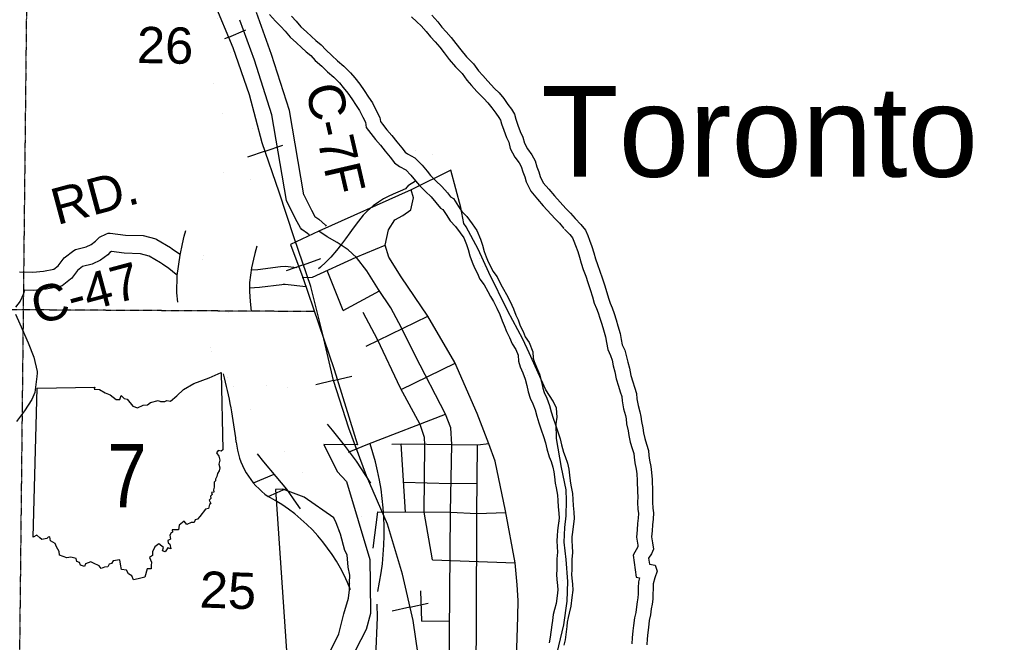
# Model space of a CAD drawing. Header units: feet. Extents: x -155 to 2562643, y -56 to 364810.
# Tile 119 of 121: x 2523596 to 2534445, y 298084 to 304945. Entities that reach past the tile are written whole.
import ezdxf
from ezdxf.enums import TextEntityAlignment as Align

# ---------------------------------------------------------------- set-up
doc = ezdxf.new("R2010")
doc.units = ezdxf.units.FT
doc.header["$MEASUREMENT"] = 0
doc.linetypes.add('HIDDEN2', pattern=[0.1875, 0.125, -0.0625])
doc.linetypes.add('water', pattern=[0])
for name, color, linetype in [('62', 7, 'Continuous'), ('COUNTY-RD', 7, 'Continuous'), ('CR-TEXT', 7, 'Continuous'), ('INCORPORATED', 3, 'Continuous'), ('MTEXT', 2, 'Continuous'), ('RAILROAD', 6, 'Continuous'), ('RAMPS', 7, 'Continuous'), ('RT-MKR', 7, 'Continuous'), ('SECTION', 8, 'HIDDEN2'), ('SECTION-TEXT', 8, 'Continuous'), ('STATE-RT', 2, 'Continuous'), ('STREET-URBAN', 15, 'Continuous'), ('TWP-RD', 6, 'Continuous'), ('WATERWAY', 14, 'water')]:
    doc.layers.add(name, color=color, linetype=linetype)
doc.styles.add('ARIAL', font='arial.ttf')

# ---------------------------------------------------------------- blocks, each defined once
blk = doc.blocks.new('SR2')
at = {"layer": '62', "color": 0, "linetype": 'Continuous'}
blk.add_line((-812.7, -543.3), (-772.7, 884.1), dxfattribs=at)
for points in [[(-772.7, 884.1), (-218.9, 893.4), (-227.6, 876.1), (-175.3, 872.5), (-119.8, 842), (-72.9, 822.7), (-15.5, 777.4), (18.9, 777.9), (33.4, 815.1), (59.7, 786.4), (91, 781.2), (144.9, 712.9), (189.5, 698.1), (242.9, 721.5), (282.8, 725.4), (312, 748.5), (388, 768.3), (409.2, 756.5), (449.4, 758.8), (469.6, 767.6), (504.7, 759.8), (566.5, 811.7), (630.1, 872.9), (727.9, 930.6), (874, 985.3), (989.5, 1034.2), (1006.2, 293.5)], [(1006.2, 293.5), (989.2, 283.1), (962.6, 288), (944.8, 267.2), (966.9, 232.6), (977.3, 196), (968, 155.6), (977.2, 122.3), (970.9, 94.4), (954.3, 66.7), (948.5, 40.3), (934.3, 12.4), (935.5, -3.2), (922, -15.5), (924.4, -61.8), (917.6, -87.5), (919.9, -109.7), (898, -115.5), (903.1, -133.8), (889.1, -147.9), (892.1, -172.2), (876.3, -187.7), (891.6, -218.8), (879.3, -228.7), (869.1, -266.4), (840.9, -274.1), (784.6, -343.2), (764.7, -369.4), (742.4, -375.9), (730.1, -402.7), (702.6, -402.8), (661, -421.4), (634.1, -389.4), (587, -427.9), (581.6, -472.4), (522, -471), (524.3, -493.5), (511, -500.1), (498.9, -522.6), (505.9, -562.7), (478.1, -572.9), (481.5, -596.2), (499.3, -610.4), (507.3, -654.8), (477.6, -645.8), (453.3, -683.3), (428.4, -674.5), (436.5, -642.7), (394.3, -604.6), (354.4, -635.1), (333.6, -684), (333.4, -716.8), (303.6, -736.7), (322.7, -783.1), (319.2, -815.1), (319.8, -845.5), (282.6, -844.4), (260.1, -926.3)], [(260.1, -926.3), (195.5, -942), (150.6, -951.4), (134.8, -914.1), (102.7, -894.5), (81.8, -857), (35.8, -851.9), (24.9, -800.5), (19.7, -758.7), (-43.3, -769), (-60.6, -794.5), (-82.9, -801.4), (-95.9, -827.1), (-126.3, -829.3), (-159, -841.4), (-180.4, -816.2), (-233.9, -790.9), (-258, -777.8), (-308.3, -798.1), (-319.1, -822.1), (-359.1, -811.5), (-368.5, -784.7), (-392.8, -776.7), (-398.1, -748.2), (-449.9, -733.1), (-489.6, -739.1), (-559.5, -716.3), (-563.7, -678.8), (-587.5, -633.3), (-600, -601.6), (-644.2, -577.4), (-653.1, -539.8), (-667.3, -540.9), (-680.2, -556.2), (-729.3, -563.2), (-748.9, -547.8), (-776.4, -521.6), (-812.7, -543.3)]]:
    blk.add_lwpolyline(points, dxfattribs=at)
at = {"layer": 'RT-MKR', "color": 0, "linetype": 'Continuous'}
blk.add_lwpolyline([(-772.7, 884.1), (-218.9, 893.4), (-227.6, 876.1), (-175.3, 872.5), (-119.8, 842), (-72.9, 822.7), (-15.5, 777.4), (18.9, 777.9), (33.4, 815.1), (59.7, 786.4), (91, 781.2), (144.9, 712.9), (189.5, 698.1), (242.9, 721.5), (282.8, 725.4), (312, 748.5), (388, 768.3), (409.2, 756.5), (449.4, 758.8), (469.6, 767.6), (504.7, 759.8), (566.5, 811.7), (630.1, 872.9), (727.9, 930.6), (874, 985.3), (989.5, 1034.2), (1006.2, 293.5), (1006.2, 293.5), (989.2, 283.1), (962.6, 288), (944.8, 267.2), (966.9, 232.6), (977.3, 196), (968, 155.6), (977.2, 122.3), (970.9, 94.4), (954.3, 66.7), (948.5, 40.3), (934.3, 12.4), (935.5, -3.2), (922, -15.5), (924.4, -61.8), (917.6, -87.5), (919.9, -109.7), (898, -115.5), (903.1, -133.8), (889.1, -147.9), (892.1, -172.2), (876.3, -187.7), (891.6, -218.8), (879.3, -228.7), (869.1, -266.4), (840.9, -274.1), (784.6, -343.2), (764.7, -369.4), (742.4, -375.9), (730.1, -402.7), (702.6, -402.8), (661, -421.4), (634.1, -389.4), (587, -427.9), (581.6, -472.4), (522, -471), (524.3, -493.5), (511, -500.1), (498.9, -522.6), (505.9, -562.7), (478.1, -572.9), (481.5, -596.2), (499.3, -610.4), (507.3, -654.8), (477.6, -645.8), (453.3, -683.3), (428.4, -674.5), (436.5, -642.7), (394.3, -604.6), (354.4, -635.1), (333.6, -684), (333.4, -716.8), (303.6, -736.7), (322.7, -783.1), (319.2, -815.1), (319.8, -845.5), (282.6, -844.4), (260.1, -926.3), (260.1, -926.3), (195.5, -942), (150.6, -951.4), (134.8, -914.1), (102.7, -894.5), (81.8, -857), (35.8, -851.9), (24.9, -800.5), (19.7, -758.7), (-43.3, -769), (-60.6, -794.5), (-82.9, -801.4), (-95.9, -827.1), (-126.3, -829.3), (-159, -841.4), (-180.4, -816.2), (-233.9, -790.9), (-258, -777.8), (-308.3, -798.1), (-319.1, -822.1), (-359.1, -811.5), (-368.5, -784.7), (-392.8, -776.7), (-398.1, -748.2), (-449.9, -733.1), (-489.6, -739.1), (-559.5, -716.3), (-563.7, -678.8), (-587.5, -633.3), (-600, -601.6), (-644.2, -577.4), (-653.1, -539.8), (-667.3, -540.9), (-680.2, -556.2), (-729.3, -563.2), (-748.9, -547.8), (-776.4, -521.6), (-812.7, -543.3), (-812.7, -543.3), (-772.7, 884.1)], close=True, dxfattribs=at)
at = {"layer": 'RT-MKR', "color": 0}
blk.add_point((87.7, 47.6), dxfattribs=at)

msp = doc.modelspace()

# ---------------------------------------------------------------- linework, layer by layer
at = {"layer": 'COUNTY-RD'}
for points in [[(2526727.7, 303015.98), (2526568.9, 303944.9), (2526371.01, 304562.04), (2526204.39, 305022.6)], [(2526535.4, 302953.95), (2526374.14, 303897.28), (2526181.69, 304497.46), (2526021.23, 304940.97)], [(2526786.63, 302572.3), (2526767.06, 302589.32), (2526705.02, 302634.23), (2526690.46, 302650.65), (2526634.25, 302751.84), (2526535.4, 302953.95)], [(2526727.7, 303015.98), (2526811.61, 302844.41), (2526849.18, 302776.78), (2526891.56, 302746.1), (2526965.85, 302681.49), (2526974.05, 302669.32)], [(2523594.35, 302167), (2523740.91, 302161.2), (2523858.1, 302174.33), (2523970.96, 302194.18), (2524019.39, 302230.7), (2524087.41, 302321.65), (2524191.1, 302401.89), (2524209.46, 302410.87), (2524328.36, 302441.4), (2524383.02, 302466.26), (2524431.24, 302503.87), (2524463.35, 302537.2), (2524476.25, 302546.87), (2524551.89, 302586.48), (2524571.51, 302592.1), (2524591.85, 302593.65), (2524761.87, 302571.83), (2524956.67, 302564.95), (2525094.97, 302528.37), (2525107.95, 302522.89), (2525256.53, 302433.77), (2525275.11, 302420.8), (2525357.2, 302363.53), (2525363.1, 302358.83)], [(2525327.71, 302132.5), (2525320.9, 302136.72), (2525237.54, 302203.15), (2525168.68, 302251.19), (2525168.66, 302251.2), (2525157.53, 302258.97), (2525147.94, 302265.66), (2525147.93, 302265.67), (2525147.73, 302265.81), (2525023.29, 302340.45), (2524927.2, 302365.87), (2524745.57, 302372.29), (2524607.75, 302389.97), (2524590.54, 302380.96), (2524565.43, 302354.89), (2524487.36, 302294), (2524395.14, 302252.06), (2524289.09, 302224.83), (2524231.29, 302180.1), (2524166.8, 302093.87), (2524156.8, 302083.83), (2524062.71, 302012.88), (2524040.96, 302003.42), (2523886.58, 301976.27), (2523748.13, 301960.76), (2523647.48, 301964.74)], [(2526153.11, 302188.02), (2526219.47, 302193.1), (2526471.11, 302223.34), (2526522.69, 302229.65), (2526650.53, 302214.22)], [(2526748.36, 302000.96), (2526522.85, 302028.17), (2526509.74, 302026.57), (2526509.64, 302026.53), (2526497.35, 302025.05), (2526484.74, 302023.51), (2526484.65, 302023.52), (2526239.04, 301994.02), (2526127.95, 301985.52)], [(2526170.54, 299840.9), (2526399.78, 299938.5)], [(2526331.95, 299692.25), (2526531.58, 299777.24)]]:
    msp.add_lwpolyline(points, dxfattribs=at)
at = {"layer": 'INCORPORATED'}
for points in [[(2529517.7, 297967.74), (2529593.39, 298277.03), (2529628.63, 298538.86), (2529635.37, 298755.64), (2529617.24, 298997.66), (2529617.24, 298997.66), (2529594.86, 299187.4), (2529603.48, 299348.1), (2529617.17, 299476.88), (2529621.45, 299647.46), (2529617.49, 299765.63), (2529565.23, 300010.53), (2529512.43, 300331.61), (2529509.05, 300491.91), (2529518.63, 300564.41), (2529511.33, 300662.42), (2529474.66, 300741.41), (2529392.45, 300865.01), (2529210.59, 301274.05), (2529141.51, 301424.15), (2528975.08, 301731.44), (2528764.63, 302157.58), (2528647.93, 302414.38), (2528515.57, 302660.64), (2528490.23, 302699.9), (2528458.32, 302875.3), (2528346.45, 303286.65), (2528346.45, 303286.65), (2527908.17, 303070.62), (2526890.29, 302614.68), (2526579.17, 302466.21), (2526579.17, 302466.21), (2526715.37, 302105.66), (2527061.11, 301090.58), (2527317.63, 300261.88), (2527317.63, 300261.88), (2526945.94, 300263.44), (2526945.94, 300263.44), (2527092.86, 299966.91), (2527092.86, 299966.91), (2527196.68, 299857.9), (2527196.68, 299857.9), (2527454, 298995.09), (2527454, 298995.09), (2527457.79, 298736), (2527462.17, 298402.54), (2527412.74, 298226.3), (2527412.74, 298226.3), (2527295.28, 297999.21)], [(2526975.55, 297901.96), (2527110.62, 298178.87), (2527169.23, 298398.64), (2527218.23, 298570.18), (2527230.49, 298664.08), (2527230.49, 298740.34), (2527234.72, 298825.07), (2527216.67, 298910.8), (2527203.36, 299048.41), (2527179.73, 299095.66), (2527129.35, 299274.81), (2527084.44, 299399.56), (2527084.44, 299399.56), (2527058.03, 299454.05), (2527058.03, 299454.05), (2526729.06, 299681.83), (2526729.06, 299681.83), (2526495.15, 299770.13), (2526495.15, 299770.13), (2526415.25, 299766.17), (2526415.25, 299766.17), (2526538.53, 297935.26)]]:
    msp.add_lwpolyline(points, dxfattribs=at)
at = {"layer": 'RAILROAD'}
for p, q in [((2525898.77, 304751.72), (2526087.59, 304831.54)), ((2525898.77, 304751.72), (2525852.51, 304732.16)), ((2526299.79, 303495.61), (2526107.75, 303430.14)), ((2526299.79, 303495.61), (2526493.83, 303561.75)), ((2526722.02, 302244.98), (2526915.75, 302312.01)), ((2526722.02, 302244.98), (2526530.27, 302178.64)), ((2527055.05, 300968.69), (2527254.55, 301015.86)), ((2527055.05, 300968.69), (2526857.6, 300922)), ((2527896.5, 298471.58), (2528096.42, 298516.92)), ((2527896.5, 298471.58), (2527698.63, 298426.71))]:
    msp.add_line(p, q, dxfattribs=at)
for points in [[(2527329.48, 300155.54), (2527223, 300445.08), (2527055.25, 300967.85), (2526935.42, 301474.6), (2526805.61, 302003.38), (2526619.88, 302540.17), (2526454.12, 303042.91), (2526268.39, 303587.72), (2526128.59, 304116.5), (2525948.85, 304633.26), (2525737.16, 305134), (2525501.5, 305642.75), (2525231.89, 306151.5), (2524900.37, 306652.24), (2524562.86, 307164.99), (2524091.55, 307677.75), (2523708.1, 308192.51), (2523356.61, 308699.26), (2523049.32, 309222.98)], [(2528011.86, 297771.14), (2527929.98, 298323.95), (2527814.15, 298834.71), (2527650.38, 299387.52), (2527416.72, 299918.31), (2527223, 300445.08), (2527055.25, 300967.85), (2526935.42, 301474.6), (2526805.61, 302003.38), (2526619.88, 302540.17), (2526454.12, 303042.91), (2526268.39, 303587.72), (2526128.59, 304116.5), (2525948.85, 304633.26), (2525737.16, 305134)], [(2526775.65, 291754.27), (2527049.26, 292443.28), (2527227, 292952.03), (2527434.7, 293534.89), (2527608.44, 294041.64), (2527738.26, 294574.43), (2527884.04, 295115.22), (2527989.89, 295617.96), (2528039.82, 296130.72), (2528059.79, 296703.57), (2528057.79, 297254.38), (2528011.86, 297771.14), (2527929.98, 298323.95), (2527814.15, 298834.71), (2527650.38, 299387.52), (2527644.91, 299399.94)]]:
    msp.add_lwpolyline(points, dxfattribs=at)
at = {"layer": 'RAILROAD', "const_width": 0.08}
msp.add_lwpolyline([(2525737.16, 305134), (2525948.85, 304633.26), (2526128.59, 304116.5), (2526268.39, 303587.72), (2526454.12, 303042.91), (2526619.88, 302540.17), (2526805.61, 302003.38), (2526935.42, 301474.6), (2527055.25, 300967.85), (2527223, 300445.08), (2527416.72, 299918.31), (2527650.38, 299387.52), (2527814.15, 298834.71), (2527929.98, 298323.95), (2528011.86, 297771.14)], dxfattribs=at)
at = {"layer": 'RAMPS', "const_width": 0.01}
msp.add_lwpolyline([(2527360.72, 300243.04), (2526040.04, 301295.76)], dxfattribs=at)
at = {"layer": 'RAMPS'}
for centre, radius, start, end in [((2519920.77, 299550.23), 6106.92, 6.966003, 14.155744), ((2526808.32, 300371.49), 829.63, 185.575536, 235.089408), ((2524514.93, 299305.82), 3097.55, 347.672694, 18.164031), ((2525406.19, 297962.29), 1961.86, 20.856972, 61.791836)]:
    msp.add_arc(centre, radius, start, end, dxfattribs=at)
at = {"layer": 'SECTION'}
for points in [[(2523721.56, 309850.11), (2523519.89, 291105.53)], [(2526843.84, 301728.47), (2486979.46, 301964.77)]]:
    msp.add_lwpolyline(points, dxfattribs=at)
at = {"layer": 'STATE-RT', "color": 3, "linetype": 'Continuous', "const_width": 0.02}
for points in [[(2525577.86, 301927.48), (2525577.46, 301938.4), (2525577.48, 301940.77), (2525579.73, 302083.08), (2525579.93, 302083.78), (2525581.14, 302101.33), (2525608.72, 302300.05), (2525609.84, 302303.29), (2525610.65, 302310.97), (2525634.29, 302420.86), (2525650.41, 302495.8), (2525651.92, 302499.71), (2525652.59, 302504.62), (2525707.98, 302702.83), (2525707.98, 302702.85), (2525774.16, 302944.93), (2525815.1, 303126.13), (2525815.1, 303126.13), (2525854.77, 303303.67), (2525869.15, 303459.75), (2525869.18, 303604.42), (2525856.45, 303746.95), (2525824.6, 303919.37), (2525760.72, 304147.73), (2525678.26, 304381.7), (2525582.26, 304622.19), (2525582.25, 304622.27), (2525582.18, 304622.4), (2525476.76, 304887.7), (2525476.69, 304888.1), (2525476.2, 304889.11), (2525383.21, 305130.22)], [(2525756.1, 304997.1), (2525860.87, 304733.43)], [(2525860.87, 304733.43), (2525860.88, 304733.39), (2525958.02, 304490.04), (2525958.37, 304488.23), (2525960.18, 304484.29), (2526045.29, 304242.8), (2526045.98, 304238.82), (2526048.27, 304233.35), (2526115.32, 303993.65), (2526116.39, 303985.87), (2526118.37, 303980.49), (2526152.72, 303794.52), (2526153.75, 303783.41), (2526154.62, 303780.62), (2526168.57, 303624.47), (2526169.17, 303611.13), (2526169.16, 303611.1), (2526169.12, 303452.86), (2526169.13, 303452.82), (2526168.49, 303439.07), (2526152.6, 303266.54), (2526151.26, 303262.31), (2526149.63, 303247.59), (2526107.88, 303060.73), (2526107.83, 303060.59), (2526107.8, 303060.38), (2526066.03, 302875.52), (2526064.9, 302872.62), (2526064.41, 302869.02), (2525997.36, 302623.75), (2525997.19, 302623.33), (2525997.13, 302622.94), (2525942.74, 302428.3), (2525927.57, 302357.78), (2525905.1, 302253.32), (2525879.55, 302069.21), (2525877.55, 301942.68), (2525886.56, 301819.28), (2525899.54, 301693.71), (2525914.13, 301602.9), (2525949.83, 301499.99), (2526000.33, 301378.92), (2526087.76, 301225.16), (2526229.39, 301031.36), (2526229.73, 301030.85), (2526229.83, 301030.75), (2526387.15, 300813.23), (2526551.72, 300621.57), (2526553.85, 300618.57), (2526555.09, 300617.5), (2526712.39, 300420.67), (2526845.31, 300263.37), (2526846.5, 300261.68), (2526847.2, 300261.08), (2526971.26, 300108.22), (2526974.7, 300103.24), (2526976.02, 300102.04), (2527096.22, 299937.11), (2527098.77, 299933.2), (2527099.34, 299932.66), (2527197.27, 299787.51), (2527199.4, 299784.12), (2527199.65, 299783.87), (2527275.23, 299664.52), (2527278.41, 299659.27), (2527284.54, 299647.46), (2527358.61, 299488), (2527358.96, 299486.44), (2527361.96, 299480.23), (2527430.17, 299308.68), (2527430.99, 299304.43), (2527434.44, 299296.43), (2527486.66, 299122.7), (2527487.87, 299114.54), (2527490.24, 299108.17), (2527509.21, 299010.7), (2527509.22, 299010.65), (2527520.2, 298954.2), (2527521.09, 298945.04), (2527522.04, 298942.12), (2527537.82, 298800.02), (2527538.33, 298790.85), (2527538.6, 298789.92), (2527544.21, 298659.72), (2527544.35, 298653.27), (2527543.66, 298638.96), (2527527.7, 298472.45), (2527526.58, 298468.94), (2527525.32, 298456.6), (2527489.44, 298281.83), (2527488.6, 298279.6), (2527488.19, 298276.28), (2527444.34, 298097.41), (2527442.3, 298092.32), (2527441.54, 298087.48), (2527395.27, 297942.65)], [(2527112.41, 298042.99), (2527154.21, 298173.85), (2527196.15, 298344.93), (2527229.85, 298509.06), (2527244.05, 298657.19), (2527239.1, 298772), (2527224.56, 298902.92), (2527214.74, 298953.39), (2527214.74, 298953.48), (2527197.23, 299043.47), (2527149.01, 299203.9), (2527084.75, 299365.52), (2527016.6, 299512.24), (2526947.37, 299621.54), (2526852.2, 299762.61), (2526735.84, 299922.28), (2526615.38, 300070.7), (2526482.02, 300228.5), (2526480.36, 300230.87), (2526479.42, 300231.67), (2526322.43, 300428.13), (2526155.46, 300622.57), (2526149.91, 300630.42), (2526147.72, 300632.38), (2525987.2, 300854.34), (2525987.19, 300854.34), (2525840.51, 301055.03), (2525831.71, 301068.54), (2525831.22, 301069.4), (2525735, 301238.62), (2525734.93, 301238.9), (2525726.95, 301255.02), (2525671.22, 301388.64), (2525670.71, 301391.19), (2525667.95, 301397.23), (2525626.41, 301516.98), (2525624.04, 301531.06), (2525620.03, 301542.33), (2525602.67, 301650.34), (2525602.15, 301656.94), (2525601.56, 301658.73), (2525587.91, 301790.84), (2525587.72, 301794.68), (2525587.51, 301795.33), (2525577.86, 301927.48)]]:
    msp.add_lwpolyline(points, dxfattribs=at)
at = {"layer": 'STATE-RT', "color": 3, "linetype": 'Continuous'}
for points in [[(2525336.76, 301833.01), (2525327.42, 301934.88), (2525327.5, 301943.8), (2525330.28, 302120.03), (2525332.34, 302127.22), (2525363.12, 302349.03), (2525389.88, 302473.44), (2525408.56, 302560.24), (2525425.47, 302620.76)], [(2526208.12, 302449.07), (2526185.56, 302368.32), (2526171.98, 302305.2), (2526151.46, 302209.79), (2526129.28, 302049.98), (2526127.69, 301949.82), (2526135.62, 301841.24), (2526146.96, 301731.58)], [(2526983.88, 300486.72), (2527038.6, 300421.96), (2527172.01, 300257.58), (2527302.51, 300078.53), (2527407.74, 299922.56), (2527462.48, 299836.1)], [(2526691.42, 299553.92), (2526647.49, 299619.04), (2526537.63, 299769.79), (2526422.83, 299911.23), (2526287.58, 300071.27), (2526214.78, 300162.38)]]:
    msp.add_lwpolyline(points, dxfattribs=at)
at = {"layer": 'STREET-URBAN'}
for points in [[(2527621.64, 302461.38), (2527659.03, 302630.22), (2527729.33, 302739.44), (2527816.53, 302788.8), (2527905.58, 302848.21), (2527933.5, 302982.84), (2527908.17, 303070.62)], [(2528287.03, 300598.77), (2527955.32, 301244.41), (2527801.81, 301548.4), (2527685.78, 301770.86), (2527550.1, 301972.93), (2527420.39, 302177.1), (2527307.68, 302325.45), (2527214.15, 302407.97), (2527092.63, 302490), (2526985.46, 302552.23), (2526890.29, 302614.68)], [(2526709.67, 302104.18), (2526821.2, 302107.9), (2527303.62, 302329.03), (2527621.64, 302461.38)], [(2528091.45, 301678.96), (2527798.94, 302111.4), (2527661.64, 302329.75), (2527621.64, 302461.38)], [(2527160.22, 301739.67), (2526983.56, 302181.5)], [(2527160.22, 301739.67), (2527561.79, 301955.51)], [(2528146.06, 298993.01), (2528052.86, 299519.24), (2528058.62, 300261.18), (2528058.07, 300339.35), (2528009.33, 300484.12), (2527792.24, 300884.05), (2527538.73, 301419.14), (2527378.99, 301716.68)], [(2527413.01, 301348.91), (2528091.45, 301678.96)], [(2529056.78, 298960.54), (2528950.05, 299531.94), (2528835.7, 300079.19), (2528764.76, 300272.47), (2528635.68, 300607.14), (2528389.17, 301168.47), (2528091.45, 301678.96)], [(2527799.93, 300869.88), (2528393.51, 301158.58)], [(2527217.83, 300178.1), (2527430.47, 300268.63), (2528287.03, 300598.77)], [(2527226.7, 300181.88), (2527430.47, 300268.63), (2528287.03, 300598.77)], [(2528344.37, 299517.16), (2528359.02, 300265.25), (2528347.76, 300447.49), (2528287.03, 300598.77)], [(2527697.49, 300268.04), (2527798.21, 300272.8), (2528644.72, 300260.1), (2528763.71, 300275.19)], [(2527846.78, 299519.36), (2527798.21, 300272.8)], [(2528632.75, 299504.29), (2528640.53, 300260.16)], [(2527825.54, 299848.85), (2528346.56, 299835.47), (2528636.19, 299838.67)], [(2527491.04, 299121.31), (2527540.76, 299520.71)], [(2527540.76, 299520.71), (2528344.37, 299517.16), (2528632.75, 299504.29), (2528953.06, 299515.82)], [(2528317.71, 296411.56), (2528344.37, 299517.16)], [(2528610.02, 296408.33), (2528620.39, 297172.38), (2528629.55, 298339.39), (2528632.75, 299504.29)], [(2528146.06, 298993.01), (2529056.78, 298960.54)], [(2528953.05, 297382.36), (2528961.57, 297478.64), (2529027.56, 297477.61), (2529074.7, 297532.4), (2529069.01, 297902.94), (2529083.93, 298363.94), (2529089.16, 298544.32), (2529078.52, 298716.45), (2529056.78, 298960.54)], [(2528028.18, 298315.6), (2528017.25, 298650.04)], [(2527318.06, 296790.99), (2527342.66, 297196.82), (2527384.04, 297460.78), (2527425.87, 297466.14), (2527518.91, 297924.23), (2527538.75, 298357.9), (2527534.02, 298502.76)], [(2528028.18, 298315.6), (2528334.1, 298321.07)]]:
    msp.add_lwpolyline(points, dxfattribs=at)
at = {"layer": 'TWP-RD'}
for points in [[(2523647.48, 301964.74), (2523635.38, 301916.63)], [(2523635.38, 301916.63), (2523601.77, 301842.66), (2523550.7, 301778.05)], [(2523550.35, 301700.82), (2523597, 301591.9), (2523688.05, 301384.16), (2523750.72, 301226.55), (2523787.53, 301069.07), (2523788.47, 301051.44), (2523783.85, 301014.02), (2523783.85, 301014.01), (2523761.89, 300836.1), (2523730.1, 300760.03), (2523647.72, 300635.9), (2523559.17, 300517.49)]]:
    msp.add_lwpolyline(points, dxfattribs=at)
at = {"layer": 'WATERWAY'}
for points in [[(2526347.8, 305000.9), (2526413.27, 304928.05), (2526472.46, 304869.1), (2526519.49, 304817.94), (2526574.8, 304752.9), (2526644.11, 304688.15), (2526701.14, 304637.17), (2526754.09, 304590.13), (2526804.92, 304549.05), (2526851.99, 304495.88), (2526923.3, 304431.16), (2526986.57, 304368.29), (2527057.76, 304309.58), (2527118.99, 304248.67), (2527160.02, 304197.38), (2527213.29, 304134.32), (2527254.52, 304073.01), (2527303.03, 303998.49), (2527339.82, 303945.6), (2527376.62, 303869.72), (2527405.68, 303815.52), (2527412.87, 303755.55), (2527464.18, 303690.44), (2527515.49, 303625.33), (2527570.76, 303562.3), (2527624.11, 303495.23), (2527677.42, 303430.16), (2527726.69, 303367.01), (2527779.48, 303327.98), (2527850.27, 303289.3), (2527907.46, 303230.31), (2527958.69, 303169.21), (2527999.72, 303117.92)], [(2528136.55, 304993.93), (2528202.02, 304921.09), (2528249.21, 304861.9), (2528296.24, 304810.74), (2528351.51, 304747.71), (2528402.86, 304680.59), (2528456.25, 304611.52), (2528519.75, 304536.63), (2528597.34, 304458.01), (2528652.89, 304380.96), (2528697.92, 304329.75), (2528755.19, 304266.76), (2528828.77, 304188.06), (2528877.81, 304136.93), (2528929.03, 304075.83), (2528976.34, 304010.64), (2529015.42, 303957.31), (2529046.49, 303903.83), (2529063.6, 303848.06), (2529084.91, 303782.36), (2529112.3, 303712.78), (2529141.57, 303649.24), (2529156.84, 303585.42), (2529192.15, 303520), (2529239.42, 303456.81), (2529274.77, 303389.38), (2529294.08, 303323.65), (2529317.19, 303268), (2529332.23, 303216.2), (2529365.61, 303146.73), (2529427.04, 303075.81), (2529488.51, 303002.89), (2529615.29, 302865.13), (2529664.32, 302814), (2529717.55, 302752.93)], [(2526591.47, 304983.44), (2526643.12, 304927.26), (2526694.36, 304867.01), (2526755.43, 304809.96), (2526810.92, 304760.35), (2526860.8, 304716.04), (2526919.34, 304668.73), (2526969.56, 304612), (2527036.95, 304550.83), (2527097.45, 304490.72), (2527168.67, 304431.98), (2527241.99, 304359.05), (2527287.49, 304302.17), (2527345.17, 304233.89), (2527392.13, 304164.06), (2527439.93, 304090.63), (2527482.65, 304029.22), (2527523.62, 303944.73), (2527565.8, 303866.06), (2527571.18, 303821.25), (2527593.78, 303792.57), (2527642.4, 303730.86), (2527697.43, 303668.11), (2527752.5, 303598.88), (2527806.3, 303533.21), (2527842.91, 303486.28), (2527868.5, 303467.36), (2527951.33, 303422.1), (2528030.07, 303340.89), (2528086.35, 303273.77), (2528122.67, 303228.37)], [(2527913.29, 304976.03), (2527971.32, 304922.04), (2528018.9, 304877.99), (2528076.04, 304814.42), (2528123.81, 304754.5), (2528173.46, 304700.5), (2528223.81, 304643.07), (2528272.06, 304580.01), (2528327.99, 304507.66), (2528397.93, 304425.17), (2528470.95, 304351.18), (2528523.71, 304277.99), (2528574.91, 304219.77), (2528633.88, 304154.91), (2528708.96, 304074.61), (2528754.91, 304026.7), (2528798.88, 303974.25), (2528843.02, 303913.42), (2528877.15, 303866.85), (2528894.3, 303837.32), (2528906.24, 303798.41), (2528929.52, 303726.63), (2528960.48, 303647.99), (2528984.89, 303595), (2529001.39, 303526.04), (2529052.73, 303430.91), (2529099.4, 303368.53), (2529121.06, 303327.22), (2529138.28, 303268.6), (2529161.29, 303213.19), (2529177.59, 303157.06), (2529226.44, 303055.38), (2529301.6, 302968.62), (2529364.67, 302893.8), (2529495.03, 302752.15), (2529542.51, 302702.63), (2529593.17, 302644.51)], [(2527878.62, 303121.62), (2527958.69, 303169.21)], [(2528122.67, 303228.37), (2528181.4, 303170.12), (2528247.88, 303108.26), (2528308.56, 303036.41), (2528344.06, 302992.71)], [(2527878.62, 303121.62), (2527848.51, 303080.86), (2527787.03, 303055.04), (2527709.73, 303020.76), (2527656.21, 302997.18), (2527604.81, 302969.63), (2527549.63, 302933.95), (2527492.55, 302894.2), (2527429.9, 302838.22), (2527379.06, 302790.61), (2527330.78, 302722.98), (2527270.64, 302649), (2527233.95, 302597.76), (2527187.67, 302530.18), (2527141.18, 302470.64), (2527084.94, 302400.78), (2527022.74, 302328.74), (2526970.11, 302273.05), (2526911.42, 302219.19), (2526887.63, 302197.73)], [(2527999.72, 303117.92), (2528067.07, 303051.12), (2528128.22, 302994.22), (2528181.49, 302931.15), (2528232.76, 302868.04)], [(2528344.06, 302992.71), (2528374.96, 302972.95), (2528432.67, 302886.87), (2528468.11, 302830.28), (2528522.41, 302774.4), (2528582.73, 302694.15), (2528634.71, 302623.2), (2528673.49, 302526.42), (2528695.72, 302461.59), (2528714.54, 302392.11), (2528737.39, 302331.14), (2528756.73, 302278.27), (2528782.9, 302230.08), (2528808.64, 302173.07), (2528855.46, 302113.07), (2528898.63, 302028.5), (2528928.75, 301974.78), (2528961.01, 301915.25), (2529000.7, 301839.54), (2529038.48, 301758.77), (2529064.35, 301689.76), (2529087.38, 301638.12), (2529111.96, 301572.54), (2529141.81, 301510.1), (2529166.48, 301451.72), (2529208.72, 301388.91), (2529250.62, 301283.44), (2529254.12, 301213.45), (2529266.32, 301177.99), (2529292.03, 301114.48), (2529322.89, 301038.21), (2529346.7, 300952.58), (2529359.61, 300883.5), (2529374.18, 300837.29), (2529404.47, 300775.79), (2529433.39, 300691.97), (2529451.23, 300622.28), (2529472.43, 300555.73), (2529499.31, 300480.04), (2529525.95, 300403.03), (2529549.87, 300325.09), (2529565.4, 300258.3), (2529588.27, 300180.47), (2529605.99, 300132.29), (2529631.06, 300059.44), (2529645.63, 299991), (2529653.8, 299926.69), (2529660.74, 299862.47), (2529668.63, 299817.15), (2529686.1, 299725.63), (2529689.75, 299657), (2529695.37, 299590.76), (2529702.13, 299519.32), (2529706.6, 299448.38), (2529687.47, 299297.39), (2529681.68, 299246.2), (2529681.02, 299203.59), (2529684.14, 299142.47), (2529685.51, 299072.96), (2529680.79, 298998.24), (2529680.13, 298935.68), (2529679.07, 298882.39), (2529676.53, 298830.57), (2529678.84, 298789.9), (2529686.08, 298726.18), (2529690.16, 298658.21), (2529681.66, 298577.11), (2529667.73, 298481.75), (2529649.36, 298406.22), (2529637.84, 298357.76), (2529628.92, 298304.34), (2529624.24, 298257.38), (2529605.81, 298111.82), (2529593.15, 298052.18)], [(2528232.76, 302868.04), (2528257.07, 302852.49), (2528294.19, 302797.12), (2528337.57, 302727.85), (2528396.8, 302666.9), (2528450.23, 302595.82), (2528489.3, 302542.49), (2528518.77, 302468.94), (2528537.88, 302413.21), (2528557.31, 302341.47), (2528582.66, 302273.84), (2528605.94, 302210.19), (2528635.01, 302156.66), (2528666.4, 302087.15), (2528715.67, 302024.01), (2528753.13, 301950.61), (2528784.25, 301895.12), (2528815.4, 301837.63), (2528852.83, 301766.24), (2528886.26, 301694.76), (2528911.61, 301627.14), (2528934.64, 301575.5), (2528959.99, 301507.88), (2528991.3, 301442.37), (2529020.69, 301372.83), (2529061.92, 301311.53), (2529087.19, 301247.91), (2529090.5, 301181.86), (2529111.73, 301120.16), (2529139.08, 301052.58), (2529166.43, 300984.99), (2529185.82, 300915.25), (2529199.25, 300843.39), (2529220.6, 300775.68), (2529251.87, 300712.18), (2529275.22, 300644.52), (2529292.57, 300576.74), (2529316.04, 300503.07), (2529343.59, 300425.47), (2529369.06, 300351.84), (2529390.45, 300282.14), (2529405.76, 300216.32), (2529431.51, 300128.67), (2529450.54, 300076.95), (2529471.77, 300015.26), (2529482.81, 299963.38), (2529489.92, 299907.42), (2529497.27, 299839.44), (2529506.3, 299787.53), (2529521.93, 299705.69), (2529525.12, 299645.64), (2529531.03, 299576.01), (2529537.62, 299506.36), (2529540.94, 299453.61), (2529523.64, 299317.03), (2529516.83, 299256.79), (2529515.95, 299200.67), (2529519.22, 299136.63), (2529520.41, 299076.54), (2529515.84, 299004.32), (2529515.15, 298938.19), (2529514.15, 298888.08), (2529511.3, 298829.93), (2529514.37, 298775.89), (2529521.64, 298711.92), (2529524.64, 298661.89), (2529517.91, 298597.64), (2529505.58, 298513.25), (2529488.93, 298444.8), (2529476.01, 298390.45), (2529465.28, 298326.13), (2529460.27, 298275.94), (2529442.98, 298139.36), (2529430.17, 298079)], [(2529717.55, 302752.93), (2529780.86, 302688.06), (2529830.08, 302626.91), (2529855.32, 302565.3), (2529874.35, 302513.58), (2529899.7, 302445.95), (2529923.09, 302376.29), (2529940.4, 302310.51), (2529961.63, 302248.82), (2529989.14, 302173.22), (2530014.57, 302101.59), (2530038.16, 302021.91), (2530065.83, 301938.31), (2530083.1, 301874.53), (2530104.13, 301822.85), (2530125.2, 301769.17), (2530146.47, 301705.48), (2530167.82, 301637.77), (2530187.13, 301572.04), (2530210.8, 301488.35), (2530224.15, 301420.49), (2530235.3, 301362.61)], [(2529599.47, 302637.69), (2529657.27, 302578.46), (2529686.5, 302542.15), (2529701.5, 302505.52), (2529719.67, 302456.13), (2529744.19, 302390.72), (2529764.92, 302328.98), (2529782.39, 302262.6), (2529806.08, 302193.76), (2529833.87, 302117.41), (2529857.61, 302050.53), (2529880.69, 301972.55), (2529907.76, 301890.79), (2529926.47, 301821.68), (2529950.91, 301761.61), (2529970.05, 301712.86), (2529989.53, 301654.53), (2530009.97, 301589.7), (2530028.59, 301526.33), (2530050.2, 301449.91), (2530062.19, 301388.96), (2530077.01, 301312.03)], [(2530077.01, 301312.03), (2530107.66, 301244.88), (2530123.21, 301192.84), (2530134.38, 301131.34), (2530154.1, 301064.21), (2530169.73, 300986), (2530193.84, 300905.3), (2530213.41, 300844.38), (2530229.17, 300794.42), (2530233.49, 300744.4), (2530249.63, 300658.08), (2530269.59, 300584.36), (2530277.69, 300546.26), (2530282.83, 300491.66), (2530299.51, 300415.96), (2530308.42, 300363.02), (2530323.96, 300288.22), (2530345.29, 300219.75), (2530361.85, 300164.33), (2530365.61, 300125.53), (2530373.98, 300061.71), (2530389.01, 299993.51), (2530395, 299939.52), (2530400.02, 299868.94), (2530402.62, 299737.66), (2530405.47, 299690.13), (2530404.79, 299624.81), (2530408.54, 299549.95), (2530412.86, 299505.28), (2530410.85, 299453.66), (2530404.41, 299392.04), (2530399.54, 299323.3), (2530393.55, 299241.96), (2530405.6, 299154.4), (2530408.88, 299134.76), (2530354.41, 299045.7), (2530388.8, 298802.16), (2530424.46, 298795.97), (2530413.08, 298750.67), (2530411.73, 298683.38), (2530409.2, 298618.26), (2530406.65, 298573.38), (2530400.9, 298528.39), (2530391.98, 298476.38), (2530383.71, 298413.31), (2530370.94, 298353.14), (2530359.6, 298268.07), (2530352.27, 298210.67), (2530345.01, 298133.47), (2530342.14, 298066.02)], [(2530235.3, 301362.61), (2530262.49, 301303.03), (2530283.92, 301231.33), (2530295.16, 301169.44), (2530314.47, 301103.7), (2530330.02, 301025.87), (2530351.45, 300954.16), (2530370.64, 300894.43), (2530391.99, 300826.73), (2530397.18, 300766.72), (2530410.61, 300694.86), (2530430.04, 300623.11), (2530441.07, 300571.23), (2530446.15, 300517.24), (2530461.54, 300447.42), (2530470.61, 300393.5), (2530483.88, 300329.64), (2530503.11, 300267.91), (2530524.54, 300196.2), (2530529.57, 300144.21), (2530536.65, 300090.25), (2530552.04, 300020.43), (2530559.35, 299954.46), (2530564.9, 299876.43), (2530567.52, 299744.24), (2530570.52, 299694.21), (2530569.83, 299628.08), (2530573.14, 299562.03), (2530578.17, 299510.04), (2530575.52, 299441.86), (2530568.8, 299377.62), (2530564.11, 299311.41), (2530559.38, 299247.2), (2530568.73, 299179.26), (2530580.08, 299111.37), (2530557.08, 299060.83), (2530526.07, 299010.13), (2530535.38, 298944.19), (2530597.62, 298933.39), (2530618.93, 298867.69), (2530594.36, 298795.08), (2530577.67, 298728.64), (2530576.67, 298678.53), (2530574.02, 298610.36), (2530571.05, 298558.21), (2530564.12, 298503.98), (2530555.16, 298451.71), (2530546.47, 298385.42), (2530533.66, 298325.06), (2530523.21, 298246.72), (2530516.29, 298192.49), (2530509.68, 298122.23), (2530506.95, 298058.06)]]:
    msp.add_lwpolyline(points, dxfattribs=at)
at = {"layer": 'WATERWAY', "const_width": 0.04}
msp.add_lwpolyline([(2529463.89, 297815.9), (2529574.48, 298167.94), (2529583.72, 298401.43), (2529569.95, 299159.39), (2529569.95, 299159.39), (2529493.33, 300052.26), (2529280.68, 300775.26), (2528993.94, 301586.2), (2528993.94, 301586.2), (2528583.51, 302481.02), (2528365.9, 303179.31), (2528211.34, 303407.11), (2528104.27, 303486.24), (2527715.67, 303522.52), (2527584.98, 303592.28), (2527321.44, 303994.89), (2527285.84, 304209.51), (2527126.1, 304391.76), (2526416.96, 304978.64)], dxfattribs=at)

# ---------------------------------------------------------------- block references
at = {"layer": 'RT-MKR', "xscale": 1.150001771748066, "yscale": 1.150001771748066}
msp.add_blockref('SR2', (2524677.18, 299866.32), dxfattribs=at)

# ---------------------------------------------------------------- texts
at = {"layer": 'CR-TEXT', "style": 'ARIAL'}
for s, rotation, p in [('C-7F', 283, (2526624.45, 304168.55)), ('RD.', 15, (2524038.54, 302564.22)), ('C-47', 15, (2523816.89, 301466.52))]:
    msp.add_text(s, height=400, rotation=rotation, dxfattribs=at).set_placement(p, align=Align.BOTTOM_LEFT)
at = {"layer": 'MTEXT', "style": 'ARIAL'}
msp.add_text('Toronto', height=1000, dxfattribs=at).set_placement((2529343.13, 304213.6), align=Align.TOP_LEFT)
at = {"layer": 'RT-MKR', "style": 'ARIAL', "width": 0.8}
msp.add_text('7', height=700, dxfattribs=at).set_placement((2524777.98, 299921.11), align=Align.MIDDLE)
at = {"layer": 'SECTION-TEXT', "style": 'ARIAL'}
for s, rotation, p in [('26', 359, (2525192.71, 304342.49)), ('25', 358, (2525880.19, 298338.01))]:
    msp.add_text(s, height=400, rotation=rotation, dxfattribs=at).set_placement(p, align=Align.BOTTOM_CENTER)

doc.saveas('drawing.dxf')
